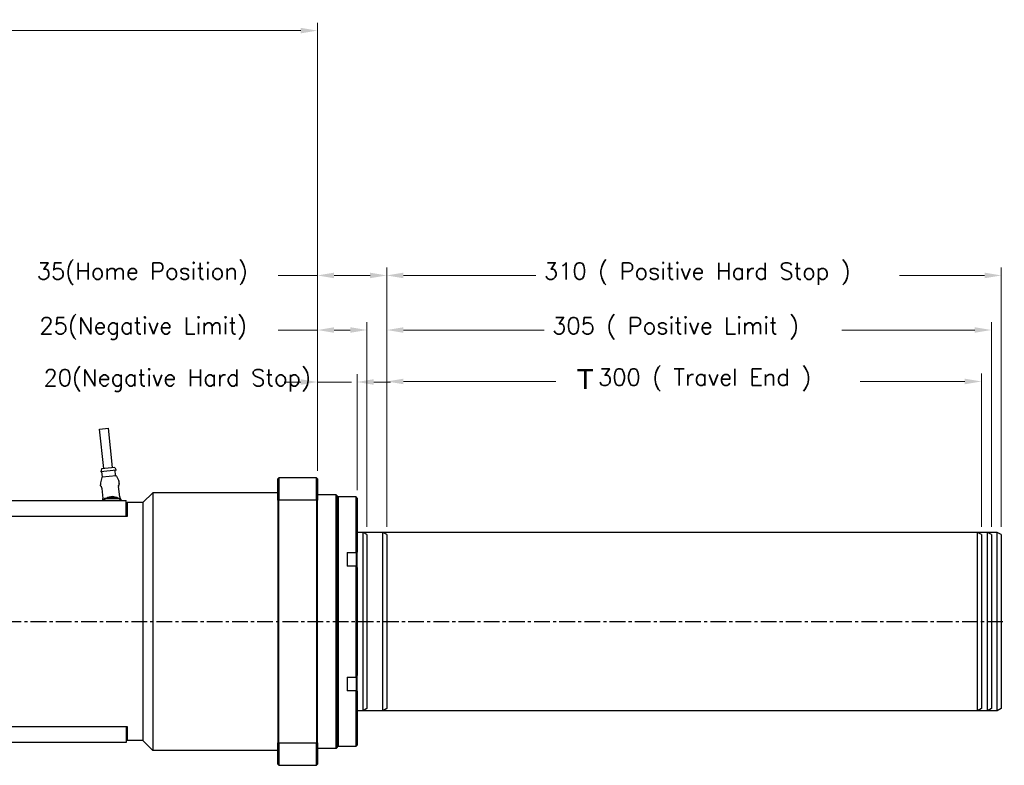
# Model space of a CAD drawing. Extents: x 12273 to 13958, y 6707 to 7905.
# Tile 6 of 23: x 12932 to 13429, y 7101 to 7478. Entities that reach past the tile are written whole.
import ezdxf

# ---------------------------------------------------------------- set-up
doc = ezdxf.new("R2010")
doc.units = 0
doc.header["$LTSCALE"] = 25.4
doc.linetypes.add('CENTER', pattern=[2, 1.25, -0.25, 0.25, -0.25])
doc.layers.get('0').update_dxf_attribs({"linetype": 'CONTINUOUS'})
doc.layers.get('Defpoints').update_dxf_attribs({"linetype": 'CONTINUOUS'})
doc.layers.add('ATA-CENTER', color=133, linetype='CENTER')
doc.layers.add('ATA-DIM', color=252, linetype='CONTINUOUS', lineweight=25)
doc.layers.add('ATA-SECTION', color=3, linetype='CONTINUOUS', lineweight=35)
doc.styles.get("Standard").update_dxf_attribs({"font": 'simplex.shx'})
doc.styles.add('주 문자 (ISO)', font='arial.ttf')
doc.dimstyles.new('ata_A1', dxfattribs={"dimtxt": 4.2, "dimasz": 4.2, "dimexe": 2, "dimexo": 2, "dimgap": 2, "dimtad": 0, "dimtih": 1, "dimtoh": 1, "dimdec": 6, "dimdsep": 46, "dimtxsty": 'Standard', "dimcen": 0, "dimclrd": 252, "dimclre": 252, "dimclrt": 4, "dimadec": 6, "dimazin": 2, "dimtfac": 1, "dimtdec": 6, "dimtofl": 0, "dimtmove": 0, "dimatfit": 3, "dimfxl": 0, "dimtolj": 1, "dimtzin": 0, "dimlwd": 0, "dimlwe": 0, "dimarcsym": 0})

# ---------------------------------------------------------------- blocks, each defined once
blk = doc.blocks.new('*D9142')
at = {"layer": 'ATA-DIM', "color": 252, "lineweight": 0}
for p, q in [((13117.58, 7221.79), (13117.58, 7299.06)), ((13417.58, 7221.79), (13417.58, 7299.06)), ((13125.98, 7295.06), (13202.83, 7295.06)), ((13409.18, 7295.06), (13356.32, 7295.06))]:
    blk.add_line(p, q, dxfattribs=at)
at = {"layer": 'ATA-DIM', "color": 252}
for points in [[(13125.98, 7296.46), (13125.98, 7293.66), (13117.58, 7295.06)], [(13409.18, 7293.66), (13409.18, 7296.46), (13417.58, 7295.06)]]:
    blk.add_solid(points, dxfattribs=at)
at = {"layer": 'Defpoints', "color": 0}
for p in [(13417.58, 7295.06), (13117.58, 7217.79), (13417.58, 7217.79)]:
    blk.add_point(p, dxfattribs=at)
at = {"layer": 'ATA-DIM', "color": 4, "insert": (13206.83, 7301.44), "char_height": 8.4, "attachment_point": 1}
blk.add_mtext('\\A1;   300 ( Travel End )', dxfattribs=at)
blk = doc.blocks.new('*D9141')
at = {"layer": 'ATA-DIM', "color": 252, "lineweight": 0}
for p, q in [((13117.58, 7221.79), (13117.58, 7325.02)), ((13422.58, 7221.79), (13422.58, 7325.02)), ((13125.98, 7321.02), (13197.01, 7321.02)), ((13414.18, 7321.02), (13347.14, 7321.02))]:
    blk.add_line(p, q, dxfattribs=at)
at = {"layer": 'ATA-DIM', "color": 252}
for points in [[(13125.98, 7322.42), (13125.98, 7319.62), (13117.58, 7321.02)], [(13414.18, 7319.62), (13414.18, 7322.42), (13422.58, 7321.02)]]:
    blk.add_solid(points, dxfattribs=at)
at = {"layer": 'Defpoints', "color": 0}
for p in [(13422.58, 7321.02), (13117.58, 7217.79), (13422.58, 7217.79)]:
    blk.add_point(p, dxfattribs=at)
at = {"layer": 'ATA-DIM', "color": 4, "insert": (13201.01, 7327.4), "char_height": 8.4, "attachment_point": 1}
blk.add_mtext('\\A1;305 ( Positive Limit )', dxfattribs=at)
blk = doc.blocks.new('*D9140')
at = {"layer": 'ATA-DIM', "color": 252, "lineweight": 0}
for p, q in [((13117.58, 7221.79), (13117.58, 7352.55)), ((13427.58, 7221.79), (13427.58, 7352.55)), ((13125.98, 7348.55), (13192.84, 7348.55)), ((13419.18, 7348.55), (13376.31, 7348.55))]:
    blk.add_line(p, q, dxfattribs=at)
at = {"layer": 'ATA-DIM', "color": 252}
for points in [[(13125.98, 7349.95), (13125.98, 7347.15), (13117.58, 7348.55)], [(13419.18, 7347.15), (13419.18, 7349.95), (13427.58, 7348.55)]]:
    blk.add_solid(points, dxfattribs=at)
at = {"layer": 'Defpoints', "color": 0}
for p in [(13427.58, 7348.55), (13117.58, 7217.79), (13427.58, 7217.79)]:
    blk.add_point(p, dxfattribs=at)
at = {"layer": 'ATA-DIM', "color": 4, "insert": (13196.84, 7354.93), "char_height": 8.4, "attachment_point": 1}
blk.add_mtext('\\A1;310 ( Positive Hard Stop )', dxfattribs=at)
blk = doc.blocks.new('*D9144')
at = {"layer": 'ATA-DIM', "color": 252, "lineweight": 0}
for p, q in [((12426.58, 7400.44), (12426.58, 7476.05)), ((13082.58, 7249.94), (13082.58, 7476.05)), ((12434.98, 7472.05), (12713.66, 7472.05)), ((13074.18, 7472.05), (12795.49, 7472.05))]:
    blk.add_line(p, q, dxfattribs=at)
at = {"layer": 'ATA-DIM', "color": 252}
for points in [[(12434.98, 7473.45), (12434.98, 7470.65), (12426.58, 7472.05)], [(13074.18, 7470.65), (13074.18, 7473.45), (13082.58, 7472.05)]]:
    blk.add_solid(points, dxfattribs=at)
at = {"layer": 'Defpoints', "color": 0}
for p in [(13082.58, 7472.05), (12426.58, 7396.44), (13082.58, 7245.94)]:
    blk.add_point(p, dxfattribs=at)
at = {"layer": 'ATA-DIM', "color": 4, "insert": (12754.58, 7472.05), "char_height": 8.4, "attachment_point": 5}
blk.add_mtext('\\A1;656(T+356)', dxfattribs=at)
blk = doc.blocks.new('*D9130')
at = {"layer": 'ATA-DIM', "color": 252, "lineweight": 0}
for p, q in [((13082.58, 7249.94), (13082.58, 7298.79)), ((13102.58, 7240.28), (13102.58, 7298.79)), ((13074.18, 7294.79), (13065.78, 7294.79)), ((13082.58, 7294.79), (13099.75, 7294.79)), ((13110.98, 7294.79), (13119.38, 7294.79))]:
    blk.add_line(p, q, dxfattribs=at)
at = {"layer": 'ATA-DIM', "color": 252}
for points in [[(13074.18, 7293.39), (13074.18, 7296.19), (13082.58, 7294.79)], [(13110.98, 7296.19), (13110.98, 7293.39), (13102.58, 7294.79)]]:
    blk.add_solid(points, dxfattribs=at)
at = {"layer": 'Defpoints', "color": 0}
for p in [(13102.58, 7294.79), (13082.58, 7245.94), (13102.58, 7236.28)]:
    blk.add_point(p, dxfattribs=at)
at = {"layer": 'ATA-DIM', "color": 4, "insert": (12944.38, 7301.18), "char_height": 8.4, "attachment_point": 1}
blk.add_mtext('\\A1;20(Negative Hard Stop)', dxfattribs=at)
blk = doc.blocks.new('*D9129')
at = {"layer": 'ATA-DIM', "color": 252, "lineweight": 0}
for p, q in [((13082.58, 7249.94), (13082.58, 7325.02)), ((13107.58, 7221.79), (13107.58, 7325.02)), ((13082.58, 7321.02), (13062.71, 7321.02)), ((13090.98, 7321.02), (13099.18, 7321.02))]:
    blk.add_line(p, q, dxfattribs=at)
at = {"layer": 'ATA-DIM', "color": 252}
for points in [[(13090.98, 7322.42), (13090.98, 7319.62), (13082.58, 7321.02)], [(13099.18, 7319.62), (13099.18, 7322.42), (13107.58, 7321.02)]]:
    blk.add_solid(points, dxfattribs=at)
at = {"layer": 'Defpoints', "color": 0}
for p in [(13107.58, 7321.02), (13082.58, 7245.94), (13107.58, 7217.79)]:
    blk.add_point(p, dxfattribs=at)
at = {"layer": 'ATA-DIM', "color": 4, "insert": (12942.29, 7327.4), "char_height": 8.4, "attachment_point": 1}
blk.add_mtext('\\A1;25(Negative Limit)', dxfattribs=at)
blk = doc.blocks.new('*D9128')
at = {"layer": 'ATA-DIM', "color": 252, "lineweight": 0}
for p, q in [((13082.58, 7249.94), (13082.58, 7352.55)), ((13117.58, 7221.79), (13117.58, 7352.55)), ((13082.58, 7348.55), (13062.71, 7348.55)), ((13090.98, 7348.55), (13109.18, 7348.55))]:
    blk.add_line(p, q, dxfattribs=at)
at = {"layer": 'ATA-DIM', "color": 252}
for points in [[(13090.98, 7349.95), (13090.98, 7347.15), (13082.58, 7348.55)], [(13109.18, 7347.15), (13109.18, 7349.95), (13117.58, 7348.55)]]:
    blk.add_solid(points, dxfattribs=at)
at = {"layer": 'Defpoints', "color": 0}
for p in [(13117.58, 7348.55), (13082.58, 7245.94), (13117.58, 7217.79)]:
    blk.add_point(p, dxfattribs=at)
at = {"layer": 'ATA-DIM', "color": 4, "insert": (12940.94, 7354.93), "char_height": 8.4, "attachment_point": 1}
blk.add_mtext('\\A1;35(Home Position)', dxfattribs=at)

msp = doc.modelspace()

# ---------------------------------------------------------------- linework, layer by layer
for p, q in [((12972.6441477, 7271.0318461), (12977.1187084, 7271.5096606)), ((12974.7677674, 7251.1449097), (12972.6441477, 7271.0318461)), ((12979.2423281, 7251.6227242), (12977.1187084, 7271.5096606)), ((12973.6739859, 7251.0281106), (12973.3360839, 7249.4834999)), ((12980.9925545, 7250.3010935), (12973.3360839, 7249.4834999)), ((12980.3361096, 7251.7395233), (12973.6739859, 7251.0281106)), ((12974.1093279, 7246.9512887), (12973.8332574, 7249.5365904)), ((12980.9966617, 7247.4856132), (12973.9265902, 7246.730638)), ((12980.3361096, 7251.7395233), (12980.9925545, 7250.3010935)), ((12980.7714516, 7247.6627013), (12980.495381, 7250.248003)), ((12973.164476, 7242.6144525), (12973.129183, 7242.9449594)), ((12973.7522484, 7246.5735925), (12973.178553, 7243.8908601)), ((12981.2002343, 7247.3689232), (12982.3274832, 7244.8678255)), ((12982.6107708, 7243.6231718), (12982.5754778, 7243.9536787)), ((13062.5755769, 7245.944054), (13063.0755769, 7246.444054)), ((13062.5755769, 7235.1506713), (13062.5755769, 7245.944054)), ((13082.0755769, 7246.444054), (13063.0755769, 7246.444054)), ((13063.0755769, 7246.444054), (13063.0755769, 7235.3341998)), ((13082.0755769, 7235.3341998), (13082.0755769, 7246.444054)), ((13082.5755769, 7245.944054), (13082.0755769, 7246.444054)), ((13082.5755769, 7245.944054), (13082.5755769, 7235.1506713)), ((12973.8281003, 7241.1087909), (12974.3717885, 7236.0173455)), ((12982.8237365, 7236.9198838), (12982.2800482, 7242.0113293)), ((12994.5755769, 7233.944054), (12999.5755769, 7238.944054)), ((12999.5755769, 7238.944054), (12999.5755769, 7108.944054)), ((13062.5755769, 7238.944054), (12999.5755769, 7238.944054)), ((13092.0755769, 7237.944054), (13082.5755769, 7237.944054)), ((13092.5755769, 7237.444054), (13092.0755769, 7237.944054)), ((13092.0755769, 7109.944054), (13092.0755769, 7237.944054)), ((12616.0755769, 7234.944054), (12986.0755769, 7234.944054)), ((12975.0755769, 7235.944054), (12975.0755769, 7235.544054)), ((12975.1755769, 7235.544054), (12975.0755769, 7235.544054)), ((12975.0755769, 7235.544054), (12975.0755769, 7234.944054)), ((12975.7755769, 7236.044054), (12975.1755769, 7236.044054)), ((12975.1755769, 7235.544054), (12975.2755769, 7235.544054)), ((12975.2655769, 7235.182348), (12975.2755769, 7235.182348)), ((12975.2655769, 7235.1289443), (12975.2655769, 7235.182348)), ((12975.2655769, 7235.1289443), (12975.2755769, 7235.1289443)), ((12975.2655769, 7235.0638103), (12975.2655769, 7235.1289443)), ((12975.2655769, 7235.0638103), (12975.2755769, 7235.0638103)), ((12975.2655769, 7235.044054), (12975.2655769, 7235.0638103)), ((12975.2655769, 7235.044054), (12975.2655769, 7234.944054)), ((12975.2755769, 7235.044054), (12975.2655769, 7235.044054)), ((12975.2755769, 7234.944054), (12975.2755769, 7235.544054)), ((12975.2855769, 7234.944054), (12975.2855769, 7235.534054)), ((12982.3755769, 7236.044054), (12975.7755769, 7236.044054)), ((12975.7855769, 7236.034054), (12982.3655769, 7236.034054)), ((12982.9755769, 7236.044054), (12982.3755769, 7236.044054)), ((12982.8655769, 7235.534054), (12982.8655769, 7234.944054)), ((12982.8755769, 7235.544054), (12982.8755769, 7234.944054)), ((12982.9755769, 7235.544054), (12982.8755769, 7235.544054)), ((12982.9755769, 7235.544054), (12983.0755769, 7235.544054)), ((12983.0755769, 7235.544054), (12983.0755769, 7235.944054)), ((12983.0755769, 7234.944054), (12983.0755769, 7235.544054)), ((12983.5375675, 7234.944054), (12983.4871464, 7235.4162293)), ((12986.0755769, 7226.944054), (12986.0755769, 7234.944054)), ((12986.0755769, 7233.444054), (12986.5755769, 7233.944054)), ((12986.5755769, 7233.944054), (12986.5755769, 7226.944054)), ((12994.5755769, 7233.944054), (12986.5755769, 7233.944054)), ((12994.5755769, 7233.944054), (12994.5755769, 7113.944054)), ((13062.5755769, 7235.1506713), (13062.5755769, 7112.7374367)), ((13063.0755769, 7235.3341998), (13082.0755769, 7235.3341998)), ((13063.0755769, 7112.5539082), (13063.0755769, 7235.3341998)), ((13082.0755769, 7235.3341998), (13082.0755769, 7112.5539082)), ((13082.5755769, 7112.7374367), (13082.5755769, 7235.1506713)), ((13092.5755769, 7237.444054), (13092.5755769, 7110.444054)), ((13092.5755769, 7236.444054), (13093.0755769, 7236.944054)), ((13097.5755769, 7236.944054), (13093.0755769, 7236.944054)), ((13093.0755769, 7236.944054), (13093.0755769, 7110.944054)), ((13097.5755769, 7236.944054), (13097.5755769, 7236.8169416)), ((13102.0755769, 7236.8169416), (13097.5755769, 7236.8169416)), ((13102.0755769, 7208.8445994), (13102.0755769, 7236.8169416)), ((13102.5755769, 7236.2818435), (13102.5755769, 7209.010063)), ((12986.0755769, 7226.944054), (12616.0755769, 7226.944054)), ((12986.5755769, 7226.944054), (12986.0755769, 7226.944054)), ((13115.5755769, 7218.944054), (13102.5755769, 7218.944054)), ((13117.5755769, 7217.7893534), (13115.5755769, 7218.944054)), ((13115.5755769, 7128.944054), (13115.5755769, 7218.944054)), ((13117.5755769, 7217.7893534), (13117.5755769, 7130.0987545)), ((13097.5755769, 7208.8445994), (13102.0755769, 7208.8445994)), ((13097.5755769, 7208.8445994), (13097.5755769, 7201.9163962)), ((13102.0755769, 7208.8445994), (13102.0755769, 7206.6581556)), ((13102.5755769, 7207.0911683), (13102.5755769, 7209.010063)), ((13102.0755769, 7206.6581556), (13102.0755769, 7201.9163962)), ((13102.5755769, 7201.2158344), (13102.5755769, 7207.0911683)), ((13102.0755769, 7201.9163962), (13097.5755769, 7201.9163962)), ((13102.0755769, 7145.9717118), (13102.0755769, 7201.9163962)), ((13102.5755769, 7201.2158344), (13102.5755769, 7146.6722735)), ((13097.5755769, 7145.9717118), (13102.0755769, 7145.9717118)), ((13097.5755769, 7145.9717118), (13097.5755769, 7139.0435085)), ((13102.0755769, 7145.9717118), (13102.0755769, 7141.2299523)), ((13102.5755769, 7140.7969396), (13102.5755769, 7146.6722735)), ((13102.0755769, 7139.0435085), (13097.5755769, 7139.0435085)), ((13102.0755769, 7141.2299523), (13102.0755769, 7139.0435085)), ((13102.0755769, 7111.0711663), (13102.0755769, 7139.0435085)), ((13102.5755769, 7138.8780449), (13102.5755769, 7140.7969396)), ((13102.5755769, 7138.8780449), (13102.5755769, 7111.6062645)), ((13115.5755769, 7128.944054), (13102.5755769, 7128.944054)), ((13117.5755769, 7130.0987545), (13115.5755769, 7128.944054)), ((12616.0755769, 7120.944054), (12986.0755769, 7120.944054)), ((12986.0755769, 7120.944054), (12986.0755769, 7112.944054)), ((12986.0755769, 7120.944054), (12986.5755769, 7120.944054)), ((12986.5755769, 7120.944054), (12986.5755769, 7113.944054)), ((12986.0755769, 7114.444054), (12986.5755769, 7113.944054)), ((12994.5755769, 7113.944054), (12986.5755769, 7113.944054)), ((12994.5755769, 7113.944054), (12999.5755769, 7108.944054)), ((12986.0755769, 7112.944054), (12616.0755769, 7112.944054)), ((13062.5755769, 7108.944054), (12999.5755769, 7108.944054)), ((13062.5755769, 7101.944054), (13062.5755769, 7112.7374367)), ((13082.0755769, 7112.5539082), (13063.0755769, 7112.5539082)), ((13063.0755769, 7112.5539082), (13063.0755769, 7101.444054)), ((13082.0755769, 7101.444054), (13082.0755769, 7112.5539082)), ((13082.5755769, 7112.7374367), (13082.5755769, 7101.944054)), ((13092.0755769, 7109.944054), (13082.5755769, 7109.944054)), ((13092.5755769, 7110.444054), (13092.0755769, 7109.944054)), ((13092.5755769, 7111.444054), (13093.0755769, 7110.944054)), ((13097.5755769, 7110.944054), (13093.0755769, 7110.944054)), ((13097.5755769, 7111.0711663), (13102.0755769, 7111.0711663)), ((13097.5755769, 7111.0711663), (13097.5755769, 7110.944054)), ((13062.5755769, 7101.944054), (13063.0755769, 7101.444054)), ((13063.0755769, 7101.444054), (13082.0755769, 7101.444054)), ((13082.0755769, 7101.444054), (13082.5755769, 7101.944054))]:
    msp.add_line(p, q)
at = {"color": 251}
for p, q in [((13425.5755769, 7218.944054), (13102.5755769, 7218.944054)), ((13107.5755769, 7217.7893534), (13105.5755769, 7218.944054)), ((13105.5755769, 7128.944054), (13105.5755769, 7218.944054)), ((13107.5755769, 7217.7893534), (13107.5755769, 7130.0987545)), ((13415.5755769, 7128.944054), (13415.5755769, 7218.944054)), ((13417.5755769, 7217.7893534), (13415.5755769, 7218.944054)), ((13417.5755769, 7217.7893534), (13417.5755769, 7130.0987545)), ((13420.5755769, 7128.944054), (13420.5755769, 7218.944054)), ((13422.5755769, 7217.7893534), (13420.5755769, 7218.944054)), ((13422.5755769, 7217.7893534), (13422.5755769, 7130.0987545)), ((13425.5755769, 7128.944054), (13425.5755769, 7218.944054)), ((13427.5755769, 7217.7893534), (13425.5755769, 7218.944054)), ((13427.5755769, 7217.7893534), (13427.5755769, 7130.0987545)), ((13425.5755769, 7128.944054), (13102.5755769, 7128.944054)), ((13107.5755769, 7130.0987545), (13105.5755769, 7128.944054)), ((13417.5755769, 7130.0987545), (13415.5755769, 7128.944054)), ((13422.5755769, 7130.0987545), (13420.5755769, 7128.944054)), ((13427.5755769, 7130.0987545), (13425.5755769, 7128.944054))]:
    msp.add_line(p, q, dxfattribs=at)
for centre, radius, start, end in [((12980.970321, 7247.6839375), 0.2, 186.095212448, 276.095212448), ((12981.0178979, 7247.2867438), 0.2, 24.261168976, 96.095212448), ((12976.1122234, 7243.2635023), 3, 167.929255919, 186.095212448), ((12973.9478264, 7246.5317687), 0.2, 96.095212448, 167.929255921), ((12973.9104586, 7246.9300525), 0.2, 276.095212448, 6.095212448), ((12979.5924373, 7243.6351358), 3, 6.095212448, 24.261168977), ((12979.0755769, 7231.994054), 5, 143.130102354, 143.842991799), ((12975.1755769, 7235.944054), 0.1, 90, 180), ((12975.7755769, 7235.544054), 0.5, 90, 180), ((12975.7855769, 7235.534054), 0.5, 90, 180), ((12979.0755769, 7231.994054), 5, 54.095931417, 125.904068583), ((12979.0755769, 7231.994054), 4.7, 59.508238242, 120.491761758), ((12979.0755769, 7231.994054), 4.1, 81.042783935, 98.957216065), ((12982.3655769, 7235.534054), 0.5, 0, 90), ((12982.3755769, 7235.544054), 0.5, 0, 90), ((12982.9755769, 7235.944054), 0.1, 0, 90), ((12979.0755769, 7231.994054), 5, 36.157008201, 36.869897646)]:
    msp.add_arc(centre, radius, start, end)
for points in [[(12973.1636297, 7242.6143629), (12973.163614, 7242.6143166), (12973.1636101, 7242.6142574), (12973.1636179, 7242.6141852)], [(12982.3011471, 7242.6902759), (12982.2736405, 7242.5222216), (12982.2598604, 7242.328583), (12982.2703916, 7242.1323581)], [(12982.4506419, 7243.2242795), (12982.5010393, 7243.3476373), (12982.5470514, 7243.4262548), (12982.5699712, 7243.4682056)], [(12982.611617, 7243.623263), (12982.6116421, 7243.6232211), (12982.6116584, 7243.623164), (12982.6116661, 7243.6230918)], [(12973.4449835, 7242.1924302), (12973.4923784, 7242.1191867), (12973.5442199, 7242.0316178), (12973.5944216, 7241.9275097)], [(12973.6371565, 7241.8321673), (12973.6131012, 7241.887661), (12973.5886554, 7241.9395565), (12973.5644953, 7241.9873464)], [(12973.6371565, 7241.8321673), (12973.6129907, 7241.8879159), (12973.5886958, 7241.9394676), (12973.5646331, 7241.9870805)], [(12973.8119826, 7241.2291297), (12973.8183783, 7241.1892815), (12973.8237948, 7241.1491101), (12973.8281003, 7241.1087909)], [(12982.8396423, 7236.8005093), (12982.8333507, 7236.8400304), (12982.8280086, 7236.8798773), (12982.8237365, 7236.9198838)], [(12983.2209365, 7235.8154137), (12983.1582118, 7235.9102122), (12983.085942, 7236.0307481), (12983.0199662, 7236.1815826)], [(12983.486764, 7235.4161884), (12983.4867825, 7235.4162364), (12983.4867816, 7235.4163077), (12983.4867611, 7235.4164022)], [(13062.5755769, 7235.1506713), (13062.7422274, 7235.2119332), (13062.908895, 7235.2731094), (13063.0755769, 7235.3341998)], [(13082.0755769, 7235.3341998), (13082.2422589, 7235.2731094), (13082.4089265, 7235.2119332), (13082.5755769, 7235.1506713)], [(13102.0755769, 7236.8169416), (13102.2425007, 7236.6390606), (13102.4091719, 7236.4606939), (13102.5755769, 7236.2818435)], [(13102.0755769, 7208.8445994), (13102.2425007, 7208.9002191), (13102.4091719, 7208.9553772), (13102.5755769, 7209.010063)], [(13102.5755769, 7201.2158344), (13102.4091719, 7201.4493706), (13102.2425007, 7201.6828954), (13102.0755769, 7201.9163962)], [(13102.0755769, 7145.9717118), (13102.2425007, 7146.2052125), (13102.4091719, 7146.4387373), (13102.5755769, 7146.6722735)], [(13102.5755769, 7138.8780449), (13102.4091719, 7138.9327307), (13102.2425007, 7138.9878888), (13102.0755769, 7139.0435085)], [(13062.5755769, 7112.7374367), (13062.7422274, 7112.6761747), (13062.908895, 7112.6149985), (13063.0755769, 7112.5539082)], [(13082.5755769, 7112.7374367), (13082.4089265, 7112.6761747), (13082.2422589, 7112.6149985), (13082.0755769, 7112.5539082)], [(13102.0755769, 7111.0711663), (13102.2425007, 7111.2490473), (13102.4091719, 7111.427414), (13102.5755769, 7111.6062645)]]:
    msp.add_open_spline(points, degree=3)
for points, knots in [([(12973.2370786, 7242.4715959), (12973.2269422, 7242.4833222), (12973.2182758, 7242.4936724), (12973.2062497, 7242.5093041), (12973.2024931, 7242.5141614), (12973.1933063, 7242.5282806), (12973.1890621, 7242.5348649), (12973.1799067, 7242.5534869), (12973.1757881, 7242.5630028), (12973.168329, 7242.5859691), (12973.1651528, 7242.5999506), (12973.1636179, 7242.6141852)], [0, 0, 0, 0, 0.022971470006, 0.022971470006, 0.034367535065, 0.034367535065, 0.040556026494, 0.040556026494, 0.044492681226, 0.044492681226, 0.048992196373, 0.048992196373, 0.048992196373, 0.048992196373]), ([(12973.2370786, 7242.4715959), (12973.2357529, 7242.4731295), (12973.2027629, 7242.5114859), (12973.2073414, 7242.512947), (12973.2404206, 7242.4741456)], [0.42248596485, 0.42248596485, 0.42248596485, 0.42248596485, 0.42857142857, 0.58042167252, 0.58042167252, 0.58042167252, 0.58042167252]), ([(12973.4449835, 7242.1924302), (12973.3744926, 7242.301366), (12973.3140049, 7242.382076), (12973.2607986, 7242.4497472), (12973.2489984, 7242.4640841), (12973.2404206, 7242.4741456)], [0, 0, 0, 0, 0.070625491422, 0.070625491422, 0.096970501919, 0.096970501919, 0.096970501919, 0.096970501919]), ([(12982.301157, 7242.6903329), (12982.2899616, 7242.6219422), (12982.2809921, 7242.548925), (12982.2665446, 7242.36511), (12982.2641394, 7242.2488524), (12982.2703916, 7242.1323581)], [0.021823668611, 0.021823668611, 0.021823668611, 0.021823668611, 0.046355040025, 0.046355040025, 0.081549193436, 0.081549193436, 0.081549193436, 0.081549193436]), ([(12982.2696002, 7242.4161324), (12982.2726137, 7242.4707213), (12982.2828725, 7242.5849169), (12982.3017201, 7242.6966227), (12982.3130718, 7242.7543619), (12982.3139372, 7242.7587144)], [0.075641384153, 0.075641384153, 0.075641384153, 0.075641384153, 0.107142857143, 0.142857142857, 0.145784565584, 0.145784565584, 0.145784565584, 0.145784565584]), ([(12982.4506419, 7243.2242795), (12982.4309346, 7243.1760418), (12982.4101148, 7243.1198716), (12982.3628951, 7242.9712997), (12982.336337, 7242.8713745), (12982.3139372, 7242.7587144)], [0, 0, 0, 0, 0.032685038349, 0.032685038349, 0.075239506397, 0.075239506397, 0.075239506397, 0.075239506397]), ([(12982.5170753, 7243.3698393), (12982.5055857, 7243.3448052), (12982.492791, 7243.3159648), (12982.4624255, 7243.244584), (12982.4442195, 7243.2003937), (12982.4257033, 7243.1514333)], [0.044628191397, 0.044628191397, 0.044628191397, 0.044628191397, 0.068505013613, 0.068505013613, 0.09699652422, 0.09699652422, 0.09699652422, 0.09699652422]), ([(12982.5166421, 7243.3689851), (12982.5005588, 7243.3339046), (12982.4716979, 7243.2679711), (12982.4380515, 7243.1840844), (12982.4257033, 7243.1514333)], [0.65581319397, 0.65581319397, 0.65581319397, 0.65581319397, 0.714285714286, 0.747278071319, 0.747278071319, 0.747278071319, 0.747278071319]), ([(12982.6116661, 7243.6230918), (12982.6126072, 7243.6141911), (12982.6129188, 7243.6053039), (12982.6124762, 7243.5890086), (12982.6118125, 7243.5814737), (12982.6094082, 7243.5639372), (12982.6072768, 7243.5547078), (12982.6038155, 7243.542073), (12982.6023687, 7243.5376402), (12982.5992092, 7243.5285205), (12982.5976525, 7243.5246052), (12982.5930744, 7243.5134765), (12982.5905748, 7243.5081918), (12982.5827103, 7243.4919316), (12982.5767774, 7243.4806633), (12982.5699712, 7243.4682056)], [0, 0, 0, 0, 0.002812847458, 0.002812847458, 0.005364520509, 0.005364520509, 0.009288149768, 0.009288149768, 0.012472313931, 0.012472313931, 0.017212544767, 0.017212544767, 0.027993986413, 0.027993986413, 0.04903223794, 0.04903223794, 0.04903223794, 0.04903223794]), ([(12973.8119826, 7241.2291297), (12973.7938623, 7241.3420265), (12973.7676673, 7241.45293), (12973.7052443, 7241.6630675), (12973.6678309, 7241.7638658), (12973.6177568, 7241.878035), (12973.6061096, 7241.9032714), (12973.5944216, 7241.9275097)], [0, 0, 0, 0, 0.034494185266, 0.034494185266, 0.070853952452, 0.070853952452, 0.081689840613, 0.081689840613, 0.081689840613, 0.081689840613]), ([(12982.2696002, 7242.4161324), (12982.2632706, 7242.3014702), (12982.2649016, 7242.1785101), (12982.2769312, 7242.0418715), (12982.2784185, 7242.026591), (12982.2800482, 7242.0113293)], [0, 0, 0, 0, 0.036577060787, 0.036577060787, 0.041181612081, 0.041181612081, 0.041181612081, 0.041181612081]), ([(12974.2526359, 7234.944054), (12974.2556122, 7234.9530157), (12974.2585866, 7234.9621503), (12974.2884751, 7235.0558872), (12974.3152733, 7235.1564039), (12974.3378432, 7235.2698592)], [0.028080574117, 0.028080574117, 0.028080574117, 0.028080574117, 0.032805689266, 0.032805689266, 0.075664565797, 0.075664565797, 0.075664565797, 0.075664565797]), ([(12974.3820771, 7235.6160507), (12974.3791077, 7235.5604211), (12974.3743595, 7235.5058923), (12974.3679877, 7235.4529826), (12974.3609019, 7235.3941445), (12974.3519021, 7235.3372616), (12974.3416781, 7235.2836418), (12974.3407834, 7235.2789492), (12974.339882, 7235.2742813), (12974.3389742, 7235.2696379)], [0.075027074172, 0.075027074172, 0.075027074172, 0.075027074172, 0.107142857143, 0.107142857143, 0.107142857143, 0.142857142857, 0.142857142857, 0.142857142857, 0.145982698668, 0.145982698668, 0.145982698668, 0.145982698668]), ([(12974.3548114, 7235.3628845), (12974.364826, 7235.42859), (12974.3727621, 7235.498286), (12974.3854764, 7235.6739591), (12974.3873845, 7235.7847485), (12974.3814608, 7235.8958103)], [0.020990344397, 0.020990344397, 0.020990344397, 0.020990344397, 0.044178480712, 0.044178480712, 0.077732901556, 0.077732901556, 0.077732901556, 0.077732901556]), ([(12974.3824129, 7235.6160084), (12974.388592, 7235.7307828), (12974.3867901, 7235.8537904), (12974.3746711, 7235.9892027), (12974.3732903, 7236.0032819), (12974.3717885, 7236.0173455)], [0, 0, 0, 0, 0.036569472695, 0.036569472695, 0.040812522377, 0.040812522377, 0.040812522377, 0.040812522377]), ([(12982.8237365, 7236.9198838), (12982.8512605, 7236.6621315), (12982.9492435, 7236.3281722), (12983.0654598, 7236.0831067), (12983.0943007, 7236.027654)], [0, 0, 0, 0, 0.14285714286, 0.18990323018, 0.18990323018, 0.18990323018, 0.18990323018]), ([(12982.8237365, 7236.9198838), (12982.8350511, 7236.8139268), (12982.8544522, 7236.7078609), (12982.9044376, 7236.5019259), (12982.9361407, 7236.4004613), (12983.0092732, 7236.2030083), (12983.0522556, 7236.1084922), (12983.0943262, 7236.0276058)], [0, 0, 0, 0, 0.03196783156, 0.03196783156, 0.06597153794, 0.06597153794, 0.10501495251, 0.10501495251, 0.10501495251, 0.10501495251]), ([(12982.8396423, 7236.8005093), (12982.8576371, 7236.6874754), (12982.8836393, 7236.5763957), (12982.9452922, 7236.3678132), (12982.9819397, 7236.2685193), (12983.0199662, 7236.1815826)], [0, 0, 0, 0, 0.034526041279, 0.034526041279, 0.070302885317, 0.070302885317, 0.070302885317, 0.070302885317]), ([(12983.2209365, 7235.8154137), (12983.2926061, 7235.7070964), (12983.3515099, 7235.6290324), (12983.3980987, 7235.5704094), (12983.407207, 7235.5594063), (12983.4137777, 7235.5517268)], [0, 0, 0, 0, 0.072611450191, 0.072611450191, 0.095568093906, 0.095568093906, 0.095568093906, 0.095568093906]), ([(12983.3976245, 7235.5783397), (12983.4058422, 7235.5686389), (12983.4464693, 7235.5208806), (12983.44313, 7235.5174214), (12983.4137777, 7235.5517268)], [0.39799953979, 0.39799953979, 0.39799953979, 0.39799953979, 0.42857142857, 0.57544528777, 0.57544528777, 0.57544528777, 0.57544528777]), ([(12983.3976245, 7235.5783397), (12983.4120682, 7235.5612892), (12983.4246808, 7235.5464811), (12983.4405242, 7235.5261667), (12983.4450672, 7235.5202607), (12983.4544528, 7235.5062646), (12983.4582181, 7235.500696), (12983.4655181, 7235.4868787), (12983.4673518, 7235.483228), (12983.4719762, 7235.4730974), (12983.4749115, 7235.4659237), (12983.4816053, 7235.4456533), (12983.4849779, 7235.4312233), (12983.4865659, 7235.4164472)], [0, 0, 0, 0, 0.029962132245, 0.029962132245, 0.044782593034, 0.044782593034, 0.052433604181, 0.052433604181, 0.054683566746, 0.054683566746, 0.05779365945, 0.05779365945, 0.062521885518, 0.062521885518, 0.062521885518, 0.062521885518])]:
    msp.add_open_spline(points, degree=3, knots=knots)
at = {"layer": 'ATA-CENTER', "ltscale": 0.25}
msp.add_line((12404.5083194, 7173.944054), (13429.1122802, 7173.944054), dxfattribs=at)

# ---------------------------------------------------------------- texts
at = {"layer": 'ATA-SECTION', "insert": (13213.4684977, 7291.2969802), "char_height": 10, "attachment_point": 7, "style": '주 문자 (ISO)'}
msp.add_mtext('T', dxfattribs=at)

# ---------------------------------------------------------------- dimensions: what is measured, and where the dimension line sits
at = {"layer": 'ATA-DIM'}
dim = msp.add_linear_dim(base=(13082.5755769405, 7472.0461459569), p1=(12426.5755769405, 7396.4440539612), p2=(13082.5755769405, 7245.9440539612), text='<>(T+356)', dimstyle='ata_A1', override={"dimscale": 2, "dimtxt": 4.2, "dimtxsty": 'Standard', "dimtfac": 0.571429, "dimtdec": 2, "dimtfill": 0}, dxfattribs=at)
dim.commit()
dim.dimension.update_dxf_attribs({"geometry": '*D9144', "text_midpoint": (12754.5755769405, 7472.0461459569)})
for base, p1, p2, text, override, picture, middle in [((13117.5755769, 7348.546225), (13082.5755769, 7245.944054), (13117.5755769, 7217.7893534), '<>(Home Position)', {"dimscale": 2, "dimtxt": 4.2, "dimtxsty": 'Standard', "dimtfac": 0.571429, "dimtdec": 2}, '*D9128', (12999.8255769, 7348.546225)), ((13427.5755769, 7348.546225), (13117.5755769, 7217.7893534), (13427.5755769, 7217.7893534), '<> ( Positive Hard Stop )', {"dimscale": 2, "dimtfac": 0.571429, "dimtdec": 2}, '*D9140', (13284.5755769, 7348.546225)), ((13107.5755769, 7321.0169472), (13082.5755769, 7245.944054), (13107.5755769, 7217.7893534), '<>(Negative Limit)', {"dimscale": 2, "dimtxt": 4.2, "dimtxsty": 'Standard', "dimtfac": 0.571429, "dimtdec": 2}, '*D9129', (13000.4975769, 7321.0169472)), ((13422.5755769, 7321.0169472), (13117.5755769, 7217.7893534), (13422.5755769, 7217.7893534), '<> ( Positive Limit )', {"dimscale": 2, "dimtfac": 0.571429, "dimtdec": 2}, '*D9141', (13272.0755769, 7321.0169472)), ((13102.5755769, 7294.791996), (13082.5755769, 7245.944054), (13102.5755769, 7236.2818435), '<>(Negative Hard Stop)', {"dimscale": 2, "dimtxt": 4.2, "dimtxsty": 'Standard', "dimtfac": 0.571429, "dimtdec": 2}, '*D9130', (13020.0687472, 7294.791996)), ((13417.5755769, 7295.057943), (13117.5755769, 7217.7893534), (13417.5755769, 7217.7893534), '   <> ( Travel End )', {"dimscale": 2, "dimpost": '', "dimtol": 0, "dimlim": 0, "dimtp": 0, "dimtm": 0, "dimtfac": 0.571429, "dimtdec": 2, "dimtolj": 1, "dimtzin": 0}, '*D9142', (13279.5755769, 7295.057943))]:
    dim = msp.add_linear_dim(base=base, p1=p1, p2=p2, angle=180, text=text, dimstyle='ata_A1', override=override, dxfattribs=at)
    dim.commit()
    dim.dimension.update_dxf_attribs({"geometry": picture, "text_midpoint": middle, "dimtype": 160})

doc.saveas('drawing.dxf')
